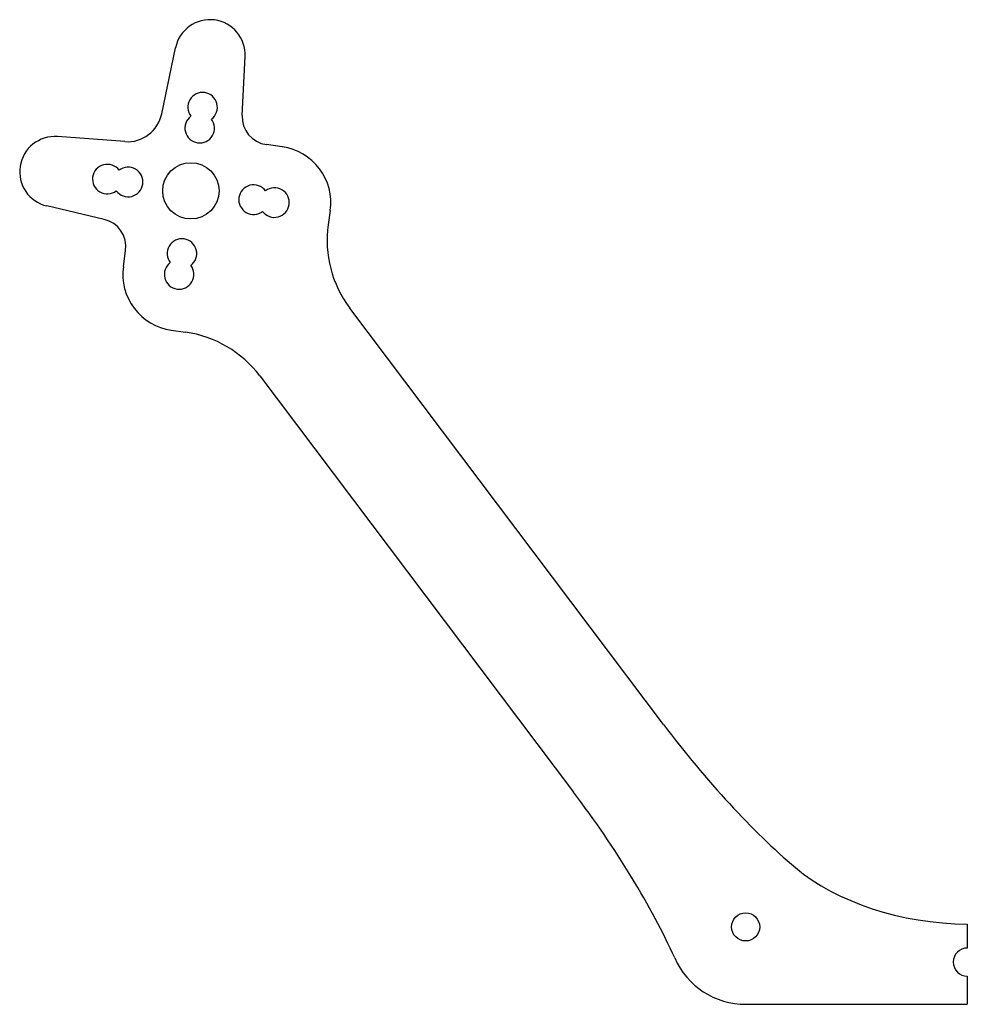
# Model space of a CAD drawing. Header units: millimetres. Extents: x -51.6 to 15.7, y -5.5 to 64.5.
import ezdxf

# ---------------------------------------------------------------- set-up
doc = ezdxf.new("R2010")
doc.units = ezdxf.units.MM
doc.layers.get('0').update_dxf_attribs({"linetype": 'CONTINUOUS'})

msp = doc.modelspace()

# ---------------------------------------------------------------- linework, layer by layer
for p, q in [((-41.485, 57.793), (-40.508, 62.483)), ((-35.771, 57.675), (-35.564, 61.85)), ((-44.12, 55.807), (-48.897, 56.162)), ((-32.921, 55.437), (-34.052, 55.596)), ((-45.581, 50.283), (-49.651, 51.234)), ((-29.516, 50.919), (-29.659, 49.899)), ((-44.215, 46.926), (-44.056, 48.057)), ((-5.833, 14.387), (-28.126, 43.972)), ((-40.811, 42.408), (-39.791, 42.265)), ((-34.515, 39.157), (-12.226, 9.578)), ((15.75, 0.2), (15.75, -1.5)), ((15.75, -3.5), (15.75, -5.5)), ((0.007, -5.5), (15.75, -5.5))]:
    msp.add_line(p, q)
for points in [[(-39.416, 57.612, 2.44949), (-37.961, 57.407, 2.44949)], [(-44.516, 53.769, 2.44949), (-44.72, 52.314, 2.44949)], [(-34.118, 52.308, 2.44949), (-34.322, 50.852, 2.44949)], [(-39.424, 47.012, 2.449508), (-40.88, 47.212, 2.449508)]]:
    msp.add_lwpolyline(points, format="xyb", close=True)
for centre, radius in [((-39.419, 52.311), 2), ((0, 0), 1)]:
    msp.add_circle(centre, radius)
for centre, radius, start, end in [((-38.061, 61.974), 2.5, -2.84078, 168.24294), ((-43.932, 58.3), 2.5, 265.71007, 348.28993), ((-33.774, 57.576), 2, 177.15922, 262.00007), ((-49.082, 53.669), 2.5, 85.75707, 256.84078), ((-33.477, 51.476), 4, -8, 82.00007), ((-46.037, 48.335), 2, -8.00007, 76.84078), ((-21.737, 48.786), 8, 172, 217), ((-40.254, 46.369), 4, 171.99993, 262), ((-40.905, 34.343), 8, 37, 82), ((15.75, -2.5), 1, 90.00003, 269.99997), ((0, 0), 5.5, 203.62748, 270.07309)]:
    msp.add_arc(centre, radius, start, end)
for centre, major_axis, ratio, start_param, end_param in [((-1.041, 17.997), (13.071, -17.344), 0.276247, 4.712338, 5.398543), ((-17.014, 5.961), (13.069, -17.344), 0.276287, 0.886482, 1.571112), ((15.886, 10.878), (15.919, -0.171), 0.67077, 3.831386, 4.711039)]:
    msp.add_ellipse(centre, major_axis=major_axis, ratio=ratio, start_param=start_param, end_param=end_param)

doc.saveas('drawing.dxf')
